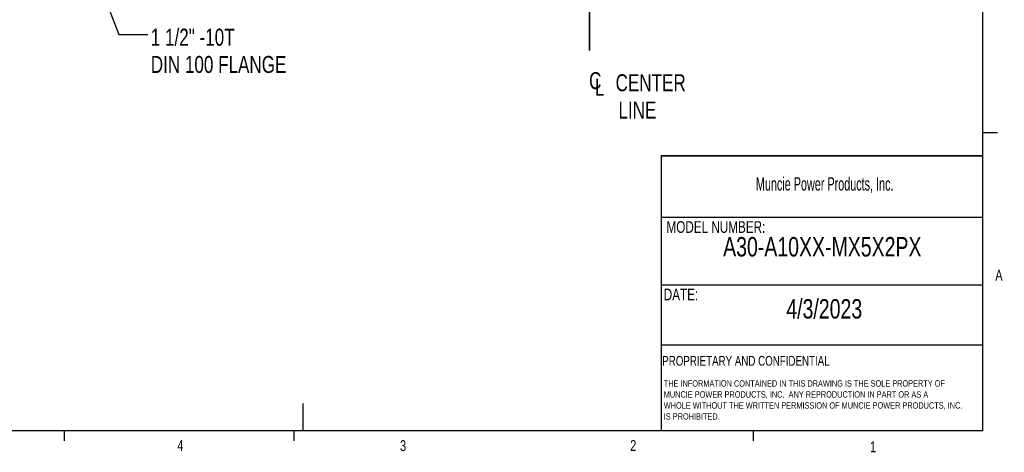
# Model space of a CAD drawing. Header units: inches. Extents: x 0.4 to 16.6, y 0.2 to 10.8.
# Tile 9 of 11: x 8.1 to 16.6, y 0.2 to 3.9. Entities that reach past the tile are written whole.
import ezdxf

# ---------------------------------------------------------------- set-up
doc = ezdxf.new("R2010")
doc.units = ezdxf.units.IN
doc.header["$MEASUREMENT"] = 0
doc.layers.add('BORDER', color=7, linetype='Continuous', lineweight=25)
doc.layers.add('SLD-0', color=7, linetype='Continuous', lineweight=25)
doc.styles.add('SLDTEXTSTYLE0', font='TXT', dxfattribs={"width": 0.75})
doc.styles.add('SLDTEXTSTYLE1', font='TXT', dxfattribs={"width": 0.605})
doc.dimstyles.new('SLDDIMSTYLE1', dxfattribs={"dimtxt": 0.18, "dimasz": 0.13, "dimexe": 0, "dimexo": 0.0625, "dimgap": 0, "dimtad": 0, "dimtih": 1, "dimtoh": 1, "dimdec": 0, "dimrnd": 1e-09, "dimzin": 0, "dimdsep": 46, "dimtxsty": 'Standard', "dimsah": 1, "dimcen": 0.09, "dimadec": 0, "dimazin": 0, "dimtfac": 0.13, "dimtdec": 0, "dimtofl": 0, "dimtmove": 0, "dimatfit": 3, "dimfxl": 0, "dimfrac": 2, "dimtolj": 1, "dimtzin": 0, "dimarcsym": 0})

# ---------------------------------------------------------------- blocks, each defined once
blk = doc.blocks.new('SW_NOTE_0')
at = {"layer": 'SLD-0', "color": 0, "char_height": 0.055, "attachment_point": 1, "style": 'SLDTEXTSTYLE0'}
for s, insert in [('THE INFORMATION CONTAINED IN THIS DRAWING IS THE SOLE PROPERTY OF', (0, 0.0709)), ('MUNCIE POWER PRODUCTS, INC.  ANY REPRODUCTION IN PART OR AS A', (0, -0.0235)), ('WHOLE WITHOUT THE WRITTEN PERMISSION OF MUNCIE POWER PRODUCTS, INC.', (0, -0.1178)), ('IS PROHIBITED.', (0, -0.2122))]:
    blk.add_mtext(s, dxfattribs=dict(at, insert=insert))
blk = doc.blocks.new('SW_SYMBOL_MOD_CL')
at = {"layer": 'SLD-0', "color": 0, "char_height": 30.8, "attachment_point": 5, "style": 'SLDTEXTSTYLE0'}
for s, insert in [('C', (15.7, 23.6)), ('L', (23.6, 11.8))]:
    blk.add_mtext(s, dxfattribs=dict(at, insert=insert))
blk = doc.blocks.new('SW_NOTE_0_1')
at = {"layer": 'SLD-0', "color": 0, "xscale": 0.004731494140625, "yscale": 0.004731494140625, "zscale": 0.004731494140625}
blk.add_blockref('SW_SYMBOL_MOD_CL', (0, 0.0202), dxfattribs=at)
at = {"layer": 'SLD-0', "color": 0, "char_height": 0.14583, "attachment_point": 1, "style": 'SLDTEXTSTYLE0'}
for s, insert in [('CENTER', (0.2491, 0.188)), ('LINE', (0.2734, -0.0458))]:
    blk.add_mtext(s, dxfattribs=dict(at, insert=insert))
blk = doc.blocks.new('SW_NOTE_0_2')
at = {"layer": 'SLD-0', "color": 0, "char_height": 0.145833, "attachment_point": 1, "style": 'SLDTEXTSTYLE0'}
for s, insert in [('1 1/2" -10T', (0.0246, 0.0488)), ('DIN 100 FLANGE', (0.0246, -0.185))]:
    blk.add_mtext(s, dxfattribs=dict(at, insert=insert))

msp = doc.modelspace()

# ---------------------------------------------------------------- linework, layer by layer
at = {"layer": 'BORDER'}
for p, q in [((16.3763, 0.3921), (16.3763, 10.6421)), ((16.3763, 2.9503), (16.5013, 2.9503)), ((13.6175, 2.7488), (13.6175, 0.3921)), ((13.6175, 2.2235), (16.3763, 2.2235)), ((13.6175, 1.6426), (16.3763, 1.6426)), ((13.6175, 1.1283), (16.3763, 1.1283)), ((10.5445, 0.6263), (10.5445, 0.3921)), ((16.3763, 0.3921), (0.6263, 0.3921)), ((8.501, 0.3921), (8.501, 0.3073)), ((10.4698, 0.3921), (10.4698, 0.3073)), ((14.4073, 0.3921), (14.4073, 0.3073))]:
    msp.add_line(p, q, dxfattribs=at)
at = {"layer": 'SLD-0'}
for p, q in [((13.0021, 3.6513), (13.0021, 8.5661)), ((13.0021, 4.7013), (13.0021, 3.6513))]:
    msp.add_line(p, q, dxfattribs=at)
at = {"layer": 'SLD-0', "lineweight": 35}
msp.add_line((13.6175, 2.7488), (16.3763, 2.7488), dxfattribs=at)

# ---------------------------------------------------------------- block references
at = {"layer": 'SLD-0'}
for name, p in [('SW_NOTE_0_2', (9.2177, 3.7905)), ('SW_NOTE_0', (13.64, 0.7548))]:
    msp.add_blockref(name, p, dxfattribs=at)
at = {"layer": 'SLD-0', "color": 7}
msp.add_blockref('SW_NOTE_0_1', (12.9781, 3.2608), dxfattribs=at)

# ---------------------------------------------------------------- texts
at = {"color": 7, "linetype": 'Continuous', "lineweight": 0, "char_height": 0.0937, "attachment_point": 1, "style": 'SLDTEXTSTYLE0'}
for s, insert in [('A', (16.4821, 1.7726)), ('4', (9.4701, 0.3137)), ('3', (11.3788, 0.3116)), ('2', (13.3523, 0.3124)), ('1', (15.4083, 0.3014))]:
    msp.add_mtext(s, dxfattribs=dict(at, insert=insert))
at = {"layer": 'BORDER', "style": 'SLDTEXTSTYLE0'}
for s, insert, char_height, attachment_point in [('A30-A10XX-MX5X2PX', (14.9991, 2.0531), 0.166667, 2), ('4/3/2023', (15.0158, 1.5209), 0.16667, 2), ('PROPRIETARY AND CONFIDENTIAL', (13.6268, 1.0336), 0.083333, 1)]:
    msp.add_mtext(s, dxfattribs=dict(at, insert=insert, char_height=char_height, attachment_point=attachment_point))
at = {"layer": 'SLD-0', "attachment_point": 1}
for s, insert, char_height, style in [('Muncie Power Products, Inc.', (14.4296, 2.5659), 0.114583, 'SLDTEXTSTYLE1'), ('MODEL NUMBER:', (13.6634, 2.189), 0.1, 'SLDTEXTSTYLE0'), ('DATE:', (13.64, 1.6107), 0.1, 'SLDTEXTSTYLE0')]:
    msp.add_mtext(s, dxfattribs=dict(at, insert=insert, char_height=char_height, style=style))

# ---------------------------------------------------------------- leaders
at = {"layer": 'SLD-0'}
msp.add_leader([(8.4149, 5.2332), (8.9677, 3.7905), (9.2177, 3.7905)], dimstyle='SLDDIMSTYLE1', dxfattribs=at)

doc.saveas('drawing.dxf')
